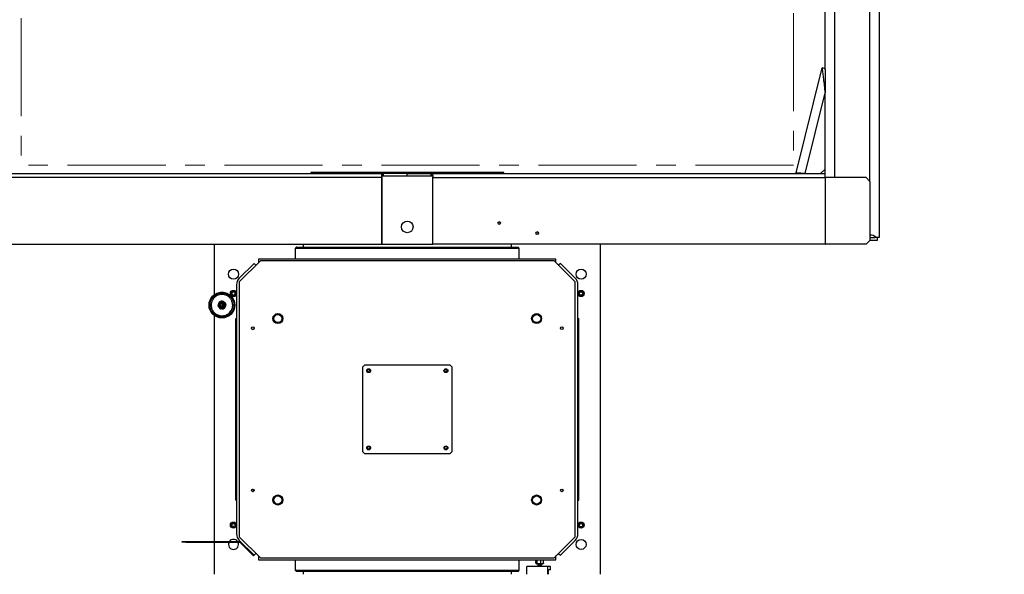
# Model space of a CAD drawing. Header units: millimetres. Extents: x 22 to 589, y 6 to 414.
# Tile 4 of 52: x 94 to 222, y 121 to 193. Entities that reach past the tile are written whole.
import ezdxf

# ---------------------------------------------------------------- set-up
doc = ezdxf.new("R2010")
doc.units = ezdxf.units.MM
doc.linetypes.add('CENTERX2', pattern=[20.32, 12.7, -2.54, 2.54, -2.54])
doc.styles.add('SLDTEXTSTYLE1', font='TXT', dxfattribs={"width": 0.75})
doc.dimstyles.new('SLDDIMSTYLE3', dxfattribs={"dimtxt": 3.5, "dimasz": 5, "dimexe": 0, "dimexo": 0.0625, "dimgap": 0.875, "dimtad": 0, "dimtih": 1, "dimtoh": 1, "dimdec": 0, "dimlfac": 20, "dimrnd": 1e-09, "dimzin": 12, "dimdsep": 46, "dimtxsty": 'SLDTEXTSTYLE1', "dimsah": 1, "dimcen": 0.09, "dimadec": 0, "dimazin": 0, "dimtfac": 1, "dimtdec": 0, "dimtofl": 0, "dimtmove": 0, "dimatfit": 3, "dimfxl": 0, "dimtolj": 1, "dimtzin": 12, "dimarcsym": 0})

# ---------------------------------------------------------------- blocks, each defined once
blk = doc.blocks.new('*D11')
at = {"color": 7, "linetype": 'Continuous', "lineweight": 0}
for p, q in [((250.89, 202.65), (271.11, 214.03)), ((271.11, 214.03), (291.49, 214.03))]:
    blk.add_line(p, q, dxfattribs=at)
blk.add_solid([(250.89, 202.65), (255.56, 204.54), (254.93, 205.67)], dxfattribs=at)
at = {"color": 7, "linetype": 'Continuous', "lineweight": 0, "char_height": 3.5, "attachment_point": 1, "style": 'SLDTEXTSTYLE1'}
for s, insert in [('%%c', (274.28, 218.54)), ('4892', (279.56, 218.54))]:
    blk.add_mtext(s, dxfattribs=dict(at, insert=insert))

msp = doc.modelspace()

# ---------------------------------------------------------------- linework, layer by layer
at = {"color": 7, "linetype": 'CENTERX2', "lineweight": 0}
for p, q in [((94.2942731, 254.2929764), (94.2942731, 174.2929764)), ((194.2942731, 214.2929764), (194.2942731, 174.2929764)), ((194.2942731, 174.2929764), (94.2942731, 174.2929764))]:
    msp.add_line(p, q, dxfattribs=at)
at = {"color": 7, "linetype": 'Continuous', "lineweight": 30}
for p, q in [((198.394274, 186.6733913), (198.394274, 205.1429782)), ((199.5942705, 205.1429782), (199.5942705, 172.6929758)), ((204.1942708, 172.1929763), (204.1942708, 202.5929783)), ((205.3942733, 201.3929759), (205.3942733, 164.9429757)), ((194.6588092, 173.288608), (198.0058722, 186.8826185)), ((198.394274, 186.7869888), (198.0058722, 186.8826185)), ((198.394274, 186.6733913), (198.394274, 183.6499099)), ((195.8196096, 173.1929753), (198.394274, 183.6499099)), ((198.394274, 173.7929765), (198.394274, 183.6499099)), ((197.7942757, 173.1929753), (198.394274, 173.7929765)), ((198.394274, 173.1929753), (198.394274, 173.7929765)), ((90.1942723, 173.1929753), (141.2175119, 173.1929753)), ((140.9910206, 172.6929758), (90.1942723, 172.6929758)), ((153.1331077, 173.3429764), (131.7942731, 173.3429764)), ((141.0442732, 172.6929758), (140.9910206, 172.6929758)), ((140.9910206, 164.0429769), (140.9910206, 172.6929758)), ((141.0442732, 164.0429769), (141.0442732, 172.6929758)), ((141.0452355, 172.8929762), (147.5433108, 172.8929762)), ((141.0733786, 173.1916759), (141.2175119, 173.1929753)), ((141.0772164, 172.8924576), (141.0733786, 173.1916759)), ((141.2175119, 172.8929762), (141.2175119, 173.1929753)), ((144.2942731, 173.1929753), (141.2175119, 173.1929753)), ((144.2942731, 172.8929762), (144.2942731, 173.1929753)), ((144.2942731, 172.8929762), (144.2942731, 173.1929753)), ((144.2942731, 173.1929753), (147.3710343, 173.1929753)), ((147.3710343, 173.1929753), (147.5151677, 173.1916759)), ((147.3710343, 173.1929753), (198.394274, 173.1929753)), ((147.3710343, 172.8929762), (147.3710343, 173.1929753)), ((147.5113299, 172.8924576), (147.5151677, 173.1916759)), ((147.544273, 172.6929758), (147.5975257, 172.6929758)), ((147.544273, 172.6929758), (147.544273, 164.0429769)), ((147.5975257, 172.6929758), (198.394274, 172.6929758)), ((147.5975257, 164.0429769), (147.5975257, 172.6929758)), ((156.7942731, 173.3429764), (153.1331077, 173.3429764)), ((195.0472109, 173.1929753), (194.6588092, 173.288608)), ((198.394274, 172.6929758), (198.4035008, 172.6929758)), ((198.4035008, 172.6929758), (198.4035008, 164.0429769)), ((198.4390073, 172.6929758), (198.4035008, 172.6929758)), ((198.4390073, 164.0429769), (198.4390073, 172.6929758)), ((203.6942713, 172.6929758), (198.4390073, 172.6929758)), ((204.1942708, 172.1929763), (203.6942713, 172.6929758)), ((204.1942708, 172.1929763), (204.1942708, 164.5429764)), ((203.6942713, 164.0429769), (204.1942708, 164.5429764)), ((204.1942708, 164.9429757), (204.8584156, 164.9429757)), ((205.1442735, 164.5429764), (204.1942708, 164.5429764)), ((204.9879961, 164.9429757), (204.8584156, 164.9429757)), ((205.3942733, 164.9429757), (204.9879961, 164.9429757)), ((205.1442735, 164.9429757), (205.1442735, 164.5429764)), ((90.1850455, 164.0429769), (140.9910206, 164.0429769)), ((119.2942731, 164.0429769), (119.2942731, 157.4998338)), ((158.7942727, 163.5179762), (129.7942735, 163.5179762)), ((129.9442731, 163.6679758), (158.6442731, 163.6679758)), ((141.0442732, 164.0429769), (140.9910206, 164.0429769)), ((141.0442732, 164.0429769), (144.2942731, 164.0429769)), ((144.2942731, 164.0429769), (147.544273, 164.0429769)), ((147.544273, 164.0429769), (147.5975257, 164.0429769)), ((198.4035008, 164.0429769), (147.5975257, 164.0429769)), ((169.2942731, 121.2929759), (169.2942731, 164.0429769)), ((198.4035008, 164.0429769), (198.4390073, 164.0429769)), ((203.6942713, 164.0429769), (198.4390073, 164.0429769)), ((125.2942734, 161.9179759), (122.544273, 159.1679771)), ((125.0442736, 162.1679757), (125.0442736, 161.6679762)), ((125.0442736, 162.1679757), (163.5442726, 162.1679757)), ((163.2942729, 161.9179759), (125.2942734, 161.9179759)), ((166.0442732, 159.1679771), (163.2942729, 161.9179759)), ((163.5442726, 161.6679762), (163.5442726, 162.1679757)), ((124.4700097, 161.5687121), (122.5457452, 159.6444477)), ((124.7075088, 161.3312129), (124.4700097, 161.5687121)), ((164.1185366, 161.5687121), (163.8810374, 161.3312129)), ((166.042801, 159.6444477), (164.1185366, 161.5687121)), ((122.194273, 158.7959204), (122.194273, 126.5400324)), ((122.544273, 159.1679771), (122.544273, 126.1679758)), ((166.0442732, 126.1679758), (166.0442732, 159.1679771)), ((166.3942732, 126.5400324), (166.3942732, 158.7959204)), ((121.5656378, 157.7005226), (121.7081405, 157.8822527)), ((121.6517694, 157.4862454), (121.5656378, 157.7005226)), ((121.8804054, 157.4536998), (121.6517694, 157.4862454)), ((121.7081405, 157.8822527), (121.9367765, 157.8497071)), ((122.0229082, 157.6354299), (121.8804054, 157.4536998)), ((121.9367765, 157.8497071), (122.0229082, 157.6354299)), ((166.5633328, 157.667977), (166.6788034, 157.8679759)), ((166.6788034, 157.4679766), (166.5633328, 157.667977)), ((166.6788034, 157.8679759), (166.9097431, 157.8679759)), ((166.9097431, 157.4679766), (166.6788034, 157.4679766)), ((166.9097431, 157.8679759), (167.0252137, 157.667977)), ((167.0252137, 157.667977), (166.9097431, 157.4679766)), ((119.9634783, 156.5526683), (119.7950177, 156.0929466)), ((119.7950177, 156.0929466), (119.7994732, 156.0673509)), ((119.7950177, 156.0929466), (119.8069208, 156.0818333)), ((119.8069208, 156.0818333), (119.7994732, 156.0673509)), ((119.7994732, 156.0673509), (120.1133736, 155.6915988)), ((119.8069208, 156.0818333), (119.9797444, 156.5534596)), ((120.1289497, 155.6963492), (119.8069208, 156.0818333)), ((119.9834176, 156.5693248), (119.9634783, 156.5526683)), ((119.9797444, 156.5534596), (119.9634783, 156.5526683)), ((119.9797444, 156.5534596), (120.4745971, 156.6396032)), ((119.9834176, 156.5693248), (119.9797444, 156.5534596)), ((120.4657786, 156.6532944), (119.9834176, 156.5693248)), ((120.1133736, 155.6915988), (120.1289497, 155.6963492)), ((120.1133736, 155.6915988), (120.1377668, 155.6826596)), ((120.6238024, 155.7824929), (120.1289497, 155.6963492)), ((120.1289497, 155.6963492), (120.1377668, 155.6826596)), ((120.1377668, 155.6826596), (120.6201293, 155.7666276)), ((120.4745971, 156.6396032), (120.4657786, 156.6532944)), ((120.4901733, 156.6443552), (120.4657786, 156.6532944)), ((120.4901733, 156.6443552), (120.4745971, 156.6396032)), ((120.4745971, 156.6396032), (120.7966261, 156.2541206)), ((120.8040737, 156.2686015), (120.4901733, 156.6443552)), ((120.6201293, 155.7666276), (120.640067, 155.7832841)), ((120.6201293, 155.7666276), (120.6238024, 155.7824929)), ((120.7966261, 156.2541206), (120.6238024, 155.7824929)), ((120.6238024, 155.7824929), (120.640067, 155.7832841)), ((120.640067, 155.7832841), (120.8085291, 156.2430058)), ((120.7966261, 156.2541206), (120.8040737, 156.2686015)), ((120.8085291, 156.2430058), (120.7966261, 156.2541206)), ((120.8085291, 156.2430058), (120.8040737, 156.2686015)), ((119.2942731, 154.8361194), (119.2942731, 125.5642969)), ((122.0942728, 130.9179765), (122.0942728, 154.4179764)), ((122.0942728, 154.4179764), (122.194273, 154.4179764)), ((166.3942732, 154.4179764), (166.4942734, 154.4179764)), ((166.4942734, 130.9179765), (166.4942734, 154.4179764)), ((124.2651977, 153.0004811), (124.4635455, 153.1522651)), ((138.7942732, 148.4179765), (138.544273, 148.1679764)), ((138.544273, 137.1679765), (138.544273, 148.1679764)), ((138.7942732, 148.4179765), (149.7942731, 148.4179765)), ((150.0442732, 148.1679764), (149.7942731, 148.4179765)), ((150.0442732, 148.1679764), (150.0442732, 137.1679765)), ((138.544273, 137.1679765), (138.7942732, 136.9179763)), ((149.7942731, 136.9179763), (138.7942732, 136.9179763)), ((149.7942731, 136.9179763), (150.0442732, 137.1679765)), ((124.2651977, 132.3354718), (124.4635455, 132.1836878)), ((122.0942728, 130.9179765), (122.194273, 130.9179765)), ((166.3942732, 130.9179765), (166.4942734, 130.9179765)), ((121.5633325, 127.6679758), (121.6788031, 127.8679762)), ((121.6788031, 127.4679769), (121.5633325, 127.6679758)), ((121.6788031, 127.8679762), (121.9097428, 127.8679762)), ((121.9097428, 127.8679762), (122.0252134, 127.6679758)), ((122.0252134, 127.6679758), (121.9097428, 127.4679769)), ((166.565638, 127.7005229), (166.7081408, 127.882253)), ((166.6517697, 127.4862457), (166.565638, 127.7005229)), ((166.8804057, 127.4537001), (166.6517697, 127.4862457)), ((166.7081408, 127.882253), (166.9367768, 127.8497074)), ((167.0229085, 127.6354302), (166.8804057, 127.4537001)), ((166.9367768, 127.8497074), (167.0229085, 127.6354302)), ((121.9097428, 127.4679769), (121.6788031, 127.4679769)), ((115.1315324, 125.4642967), (115.1315324, 125.5642969)), ((115.1315324, 125.5642969), (115.6315319, 125.5642969)), ((115.6315319, 125.4642967), (115.1315324, 125.4642967)), ((115.6315319, 125.5642969), (115.6315319, 125.4642967)), ((115.6315319, 125.5642969), (122.5901105, 125.5642969)), ((115.6315319, 125.4642967), (122.5901105, 125.4642967)), ((119.2942731, 125.4642967), (119.2942731, 121.2929759)), ((122.544273, 126.1679758), (125.2942734, 123.4179769)), ((122.5457452, 125.6915052), (124.4700097, 123.7672407)), ((122.5901105, 125.4642967), (122.5901105, 125.5642969)), ((122.6608209, 125.435007), (122.7315314, 125.5057175)), ((124.0457453, 124.0500827), (122.6608209, 125.435007)), ((163.2942729, 123.4179769), (166.0442732, 126.1679758)), ((164.1185366, 123.7672407), (166.042801, 125.6915052)), ((124.0457453, 124.0500827), (124.1164558, 124.1207931)), ((124.3992977, 123.6965303), (124.0457453, 124.0500827)), ((124.4700097, 123.7672407), (124.3992977, 123.6965303)), ((124.4700097, 123.7672407), (124.7075088, 124.0047399)), ((125.0442736, 123.6679767), (125.0442736, 123.1679771)), ((163.5442726, 123.1679771), (163.5442726, 123.6679767)), ((163.8810374, 124.0047399), (164.1185366, 123.7672407)), ((125.0442736, 123.1679771), (163.5442726, 123.1679771)), ((125.2942734, 123.4179769), (163.2942729, 123.4179769)), ((160.9568514, 122.7203701), (160.9568514, 123.1679771)), ((161.0398047, 122.6679761), (161.8334524, 122.6679761)), ((161.1228876, 122.7203701), (161.1228876, 123.1679771)), ((161.1898057, 122.4304769), (161.6898053, 122.4304769)), ((161.2065517, 122.4929769), (161.6730578, 122.4929769)), ((161.6058417, 122.7203701), (161.6058417, 123.1679771)), ((161.8334524, 122.6679761), (161.8398048, 122.6679761)), ((161.9227596, 122.7203701), (161.9227596, 123.1679771)), ((129.7942735, 121.8179766), (158.7942727, 121.8179766)), ((158.6442731, 121.6679771), (129.9442731, 121.6679771)), ((159.7760014, 121.2929759), (159.7760014, 122.2929765)), ((162.4823295, 122.2929765), (159.7760014, 122.2929765)), ((162.4823295, 121.2929759), (162.4823295, 122.2929765)), ((162.8195949, 122.2929765), (162.4823295, 122.2929765)), ((162.553332, 121.4929764), (162.553332, 121.2929759)), ((162.8195949, 121.8929772), (162.624336, 121.8929772)), ((162.8195949, 121.8929772), (162.8195949, 122.2929765))]:
    msp.add_line(p, q, dxfattribs=at)
at = {"color": 7, "linetype": 'Continuous', "lineweight": 30, "flags": 128}
for points in [[(198.0058722, 186.8826185), (198.006957, 186.8735794), (198.0102115, 186.846513), (198.0156116, 186.8015681), (198.0231278, 186.7389981), (198.0327241, 186.6591547), (198.0443351, 186.5624789), (198.0579071, 186.4495192), (198.0733626, 186.3208983), (198.0906122, 186.1773435), (198.1095545, 186.0196535), (198.1300943, 185.8487103), (198.1521122, 185.6654708), (198.1754773, 185.4709599), (198.2000701, 185.2662657), (198.2257538, 185.0525294), (198.2523732, 184.8309521), (198.2797913, 184.6027676), (198.3078472, 184.3692545), (198.3363859, 184.1317211), (198.3652465, 183.8914905), (198.394274, 183.6499099)], [(140.9910206, 172.6929758), (140.9925733, 172.7860961), (140.9971774, 172.8759591), (141.0046715, 172.9594175), (141.0147939, 173.0335508), (141.0271902, 173.0957691), (141.041426, 173.1438939), (141.057004, 173.1762413), (141.0733786, 173.1916759)], [(141.0442732, 172.6929758), (141.0448942, 172.7302257), (141.0452355, 172.739226)], [(147.5151677, 173.1916759), (147.5315422, 173.1762413), (147.5471202, 173.1438939), (147.5613561, 173.0957691), (147.5737523, 173.0335508), (147.5838747, 172.9594175), (147.5913689, 172.8759591), (147.595973, 172.7860961), (147.5975257, 172.6929758)], [(147.5433108, 172.739226), (147.543652, 172.7302257), (147.544273, 172.6929758)], [(195.8196096, 173.1929753), (195.6680946, 173.2054595), (195.5191724, 173.2177262), (195.3753941, 173.2295726), (195.2392094, 173.2407902), (195.1129608, 173.2511912), (194.9988, 173.2605968), (194.8986881, 173.2688461), (194.8143296, 173.275796), (194.7471731, 173.2813273), (194.6983628, 173.2853476), (194.6687393, 173.2877884), (194.6588092, 173.288608)], [(198.394274, 172.6929758), (198.4036617, 172.7905218), (198.4097056, 172.8843186), (198.4125964, 172.9707603), (198.4126561, 173.0465297), (198.4103017, 173.1087122), (198.4060519, 173.1549148), (198.4004967, 173.18337), (198.394274, 173.1929753)], [(120.3017734, 155.6679759), (120.2071481, 155.677012), (120.1642327, 155.6872655)], [(162.553332, 121.4929764), (162.554697, 121.5710122), (162.5587367, 121.64605), (162.5652991, 121.7152048), (162.5741296, 121.7758198), (162.5848882, 121.8255643), (162.5971638, 121.8625281), (162.6104839, 121.8852911), (162.624336, 121.8929772)]]:
    msp.add_lwpolyline(points, dxfattribs=at)
at = {"color": 7, "linetype": 'CENTERX2', "lineweight": 0}
msp.add_circle((144.2942731, 142.6679764), 122.3116537, dxfattribs=at)
at = {"color": 7, "linetype": 'Continuous', "lineweight": 30}
for centre, radius in [((144.2942731, 166.2929759), 0.75), ((156.2066677, 166.7924199), 0.1692026), ((161.1272644, 165.4924179), 0.1692018), ((121.7942731, 160.1679764), 0.65), ((166.7942731, 160.1679764), 0.65), ((120.3017731, 156.1679764), 1.67), ((120.3017731, 156.1679764), 1.565), ((121.7942731, 157.6679764), 0.4), ((121.7942731, 157.6679764), 0.35), ((166.7942731, 157.6679764), 0.4), ((166.7942731, 157.6679764), 0.35), ((120.3017731, 156.1679764), 0.39), ((120.3017731, 156.1679764), 0.376), ((120.3017731, 156.1679764), 0.375), ((120.3017731, 156.1679764), 0.351), ((120.3017731, 156.1679764), 0.295), ((120.3017731, 156.1679764), 0.28), ((120.1822459, 156.2000036), 0.02), ((120.2697459, 156.0484492), 0.02), ((120.3338003, 156.2875036), 0.02), ((120.4213003, 156.1359492), 0.02), ((127.5442731, 154.4179764), 0.65), ((127.5442731, 154.4179764), 0.525), ((161.0442731, 154.4179764), 0.65), ((161.0442731, 154.4179764), 0.525), ((124.2942731, 153.1679764), 0.17), ((164.2942731, 153.1679764), 0.17), ((139.2942731, 147.6679764), 0.25), ((149.2942731, 147.6679764), 0.25), ((139.2942731, 147.6679764), 0.17), ((149.2942731, 147.6679764), 0.17), ((139.2942731, 137.6679764), 0.25), ((139.2942731, 137.6679764), 0.17), ((149.2942731, 137.6679764), 0.25), ((149.2942731, 137.6679764), 0.17), ((124.2942731, 132.1679764), 0.17), ((127.5442731, 130.9179764), 0.65), ((127.5442731, 130.9179764), 0.525), ((161.0442731, 130.9179764), 0.65), ((161.0442731, 130.9179764), 0.525), ((164.2942731, 132.1679764), 0.17), ((121.7942731, 127.6679764), 0.4), ((121.7942731, 127.6679764), 0.35), ((166.7942731, 127.6679764), 0.4), ((166.7942731, 127.6679764), 0.35), ((166.7942731, 125.1679764), 0.65)]:
    msp.add_circle(centre, radius, dxfattribs=at)
for centre, radius, start, end in [((156.1537876, 166.7943389), 0.1688343, 359.537401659, 80.400400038), ((156.1535509, 166.791811), 0.1690695, 279.667479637, 0.394718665), ((161.074373, 165.4943297), 0.1688454, 359.54065705, 80.397443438), ((161.0741452, 165.4918134), 0.1690718, 279.667885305, 0.394014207), ((204.1942731, 164.0429764), 1.2, 48.590377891, 90), ((123.3942731, 158.7959201), 1.2, 135, 180), ((165.1942731, 158.7959201), 1.2, 0, 45), ((120.3017731, 156.1679764), 0.5, 134.033103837, 185.716969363), ((120.3017731, 156.1679764), 0.5, 194.033103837, 245.716969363), ((120.3017731, 156.1679764), 0.5, 74.033103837, 125.716969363), ((120.3017731, 156.1679764), 0.225, 135.285947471, 104.714052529), ((120.3017731, 156.1679764), 0.21, 135.247313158, 104.752686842), ((120.3017731, 156.1679764), 0.185, 132.281239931, 107.718760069), ((120.1887434, 156.3637496), 0.06, 218.645709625, 21.354290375), ((120.3017731, 156.1679764), 0.5, 270, 305.716969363), ((120.3017731, 156.1679764), 0.5, 14.033103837, 65.716969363), ((120.3017731, 156.1679764), 0.5, 314.033103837, 5.716969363), ((123.3942731, 126.5400327), 1.2, 180, 225), ((165.1942731, 126.5400327), 1.2, 315, 0), ((121.7942731, 125.1679764), 0.65, 152.878594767, 270), ((121.7942731, 125.1679764), 0.65, 37.569520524, 142.430479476), ((121.7942731, 125.1679764), 0.65, 270, 27.121405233), ((122.5901101, 125.3642968), 0.2, 45, 90), ((122.5901101, 125.3642968), 0.1, 45, 90)]:
    msp.add_arc(centre, radius, start, end, dxfattribs=at)
for points in [[(131.7942731, 173.3429764), (131.7942731, 173.1929753)], [(156.7942731, 173.1929753), (156.7942731, 173.3429764)], [(129.9442731, 163.6679758), (129.7942735, 163.5179762)], [(129.7942735, 163.5179762), (129.7942735, 162.1679757)], [(130.7942726, 164.0429769), (130.7942726, 163.6679758)], [(157.7942737, 163.6679758), (157.7942737, 164.0429769)], [(158.7942727, 163.5179762), (158.6442731, 163.6679758)], [(158.7942727, 162.1679757), (158.7942727, 163.5179762)], [(129.7942735, 123.1679771), (129.7942735, 121.8179766)], [(158.7942727, 121.8179766), (158.7942727, 123.1679771)], [(160.9874077, 122.6982285), (161.0398047, 122.6679761)], [(161.2065517, 122.4929769), (161.1898057, 122.4304769)], [(161.1898057, 122.4304769), (161.1898057, 122.2929765)], [(161.6898053, 122.4304769), (161.6730578, 122.4929769)], [(161.6898053, 122.2929765), (161.6898053, 122.4304769)], [(161.8398048, 122.6679761), (161.8922033, 122.6982285)], [(161.9227596, 122.7203701), (161.8914254, 122.699577)], [(129.7942735, 121.8179766), (129.9442731, 121.6679771)], [(130.7942726, 121.6679771), (130.7942726, 121.2929759)], [(157.7942737, 121.2929759), (157.7942737, 121.6679771)], [(158.6442731, 121.6679771), (158.7942727, 121.8179766)]]:
    msp.add_open_spline(points, degree=1, dxfattribs=at)
for points, knots in [([(120.3017734, 157.7879761), (120.3676262, 157.785653), (120.5013704, 157.7809349), (120.7018598, 157.7420427), (120.8852198, 157.6831741), (121.048259, 157.6088652), (121.2387492, 157.4976317), (121.4121089, 157.3567933), (121.5614326, 157.1912567), (121.6594109, 157.0569638), (121.7426861, 156.9144624), (121.8168957, 156.7514411), (121.87615, 156.5680736), (121.9136204, 156.3675861), (121.9257859, 156.1679844), (121.9136224, 155.9683832), (121.8761529, 155.7678938), (121.8169069, 155.5845297), (121.7426759, 155.4214908), (121.6314203, 155.2310002), (121.4905916, 155.0576406), (121.3250536, 154.9083167), (121.1907603, 154.8103386), (121.0482585, 154.7270646), (120.885238, 154.6528534), (120.7018698, 154.5936008), (120.5013826, 154.5561294), (120.3017808, 154.5439622), (120.1021799, 154.5561289), (119.9016905, 154.5935959), (119.7183269, 154.6528435), (119.5552876, 154.7270733), (119.3647968, 154.8383291), (119.1914385, 154.979159), (119.0421151, 155.1446968), (118.9441333, 155.2789872), (118.8608634, 155.4214914), (118.7866496, 155.5845107), (118.7273998, 155.7678801), (118.6899262, 155.9683671), (118.6777584, 156.1679686), (118.689926, 156.3675698), (118.7273906, 156.5680599), (118.7866412, 156.7514224), (118.860869, 156.914462), (118.9721253, 157.1049528), (119.1129566, 157.2783112), (119.2784934, 157.4276345), (119.4127848, 157.5256195), (119.5552877, 157.6088723), (119.7183081, 157.6831647), (119.9016807, 157.7420382), (120.1021676, 157.7809376), (120.23592, 157.785654), (120.3017734, 157.7879761)], [0, 0, 0, 0, 0.0194107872, 0.0394224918, 0.0599983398, 0.0760818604, 0.0921678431, 0.1249780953, 0.1414036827, 0.1578320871, 0.1739155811, 0.1900015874, 0.2105751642, 0.2305879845, 0.2499999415, 0.2694096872, 0.2894224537, 0.3099984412, 0.3260818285, 0.3421679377, 0.3749779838, 0.391403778, 0.4078321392, 0.4239155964, 0.4400016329, 0.4605751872, 0.480588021, 0.4999999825, 0.5194097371, 0.5394224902, 0.5599983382, 0.5760818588, 0.592167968, 0.6249779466, 0.6414036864, 0.657832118, 0.6739154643, 0.6900015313, 0.7105752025, 0.7305879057, 0.7500000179, 0.7694096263, 0.7894225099, 0.8099984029, 0.8260817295, 0.8421678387, 0.8749780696, 0.891403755, 0.9078320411, 0.9239154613, 0.9400016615, 0.9605751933, 0.9805890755, 1, 1, 1, 1]), ([(120.3017734, 157.7579771), (120.3664069, 157.7556976), (120.4976823, 157.7510679), (120.6944566, 157.7128899), (120.8744332, 157.6551057), (121.0344348, 157.5821893), (121.174299, 157.500478), (121.3061038, 157.4043067), (121.4685767, 157.2577507), (121.6067974, 157.0876007), (121.7159918, 156.9006372), (121.7888487, 156.7406184), (121.8469998, 156.5606503), (121.8837707, 156.3638735), (121.8957135, 156.1679687), (121.8837722, 155.9720634), (121.8469927, 155.7752891), (121.7888388, 155.5953162), (121.7160015, 155.4353143), (121.6342693, 155.2954516), (121.5381065, 155.1636454), (121.3915471, 155.001174), (121.2213985, 154.862952), (121.0344345, 154.7537571), (120.8744144, 154.680902), (120.6944466, 154.6227511), (120.4976701, 154.5859774), (120.3017655, 154.5740365), (120.1058605, 154.5859777), (119.9090858, 154.6227564), (119.729113, 154.6809119), (119.5691106, 154.753748), (119.4292478, 154.8354799), (119.2974427, 154.931645), (119.1349686, 155.0782013), (118.9967491, 155.2483519), (118.8875556, 155.4353156), (118.8146951, 155.5953334), (118.7565505, 155.7753036), (118.7197755, 155.9720797), (118.7078317, 156.1679842), (118.7197729, 156.3638902), (118.7565548, 156.5606634), (118.8147059, 156.7406374), (118.8875457, 156.9006378), (118.9692776, 157.0405009), (119.06544, 157.1723074), (119.2119986, 157.334778), (119.3821474, 157.4730096), (119.5691117, 157.5821803), (119.7291306, 157.6551164), (119.9090963, 157.7128913), (120.1058726, 157.7510661), (120.23714, 157.7556969), (120.3017734, 157.7579771)], [0, 0, 0, 0, 0.0194107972, 0.0394247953, 0.0599983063, 0.0760844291, 0.0921679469, 0.1085963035, 0.1250220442, 0.1578321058, 0.1739181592, 0.1900016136, 0.2105774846, 0.2305903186, 0.2499999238, 0.2694120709, 0.2894247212, 0.3099983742, 0.326084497, 0.342167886, 0.3585962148, 0.3750219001, 0.4078320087, 0.4239182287, 0.4400016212, 0.4605774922, 0.4805903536, 0.4999999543, 0.5194119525, 0.5394247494, 0.5599984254, 0.5760845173, 0.5921679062, 0.6085962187, 0.6250220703, 0.6578320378, 0.6739180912, 0.6900016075, 0.7105775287, 0.7305902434, 0.7500000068, 0.7694120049, 0.7894248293, 0.8099982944, 0.8260844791, 0.842167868, 0.8585962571, 0.8750217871, 0.9078320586, 0.923918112, 0.9400015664, 0.9605775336, 0.9805891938, 1, 1, 1, 1]), ([(120.3017734, 157.5579766), (120.3582769, 157.5559831), (120.4730322, 157.5519343), (120.6450575, 157.5185657), (120.8023829, 157.4680518), (120.9422758, 157.4042946), (121.1057209, 157.3088535), (121.2544669, 157.1880104), (121.3825922, 157.0459772), (121.4666586, 156.9307519), (121.5381108, 156.8084736), (121.6141891, 156.6413942), (121.6757782, 156.4273826), (121.696945, 156.196162), (121.6847753, 155.9967291), (121.6526322, 155.8246948), (121.6017959, 155.6673663), (121.5381029, 155.5274744), (121.4426433, 155.364028), (121.3218084, 155.2152818), (121.179773, 155.0871575), (121.0645491, 155.0030906), (120.9422709, 154.931638), (120.7751905, 154.8555624), (120.5611793, 154.7939707), (120.3299585, 154.7728053), (120.1305254, 154.7849728), (119.9584914, 154.8171188), (119.8011629, 154.8679546), (119.6612709, 154.9316468), (119.497824, 155.0271052), (119.3490788, 155.1479412), (119.220953, 155.289975), (119.1368883, 155.4052009), (119.0654364, 155.5274791), (118.9893551, 155.6945574), (118.9277701, 155.9085708), (118.9065991, 156.1397914), (118.9187719, 156.3392243), (118.9509152, 156.5112578), (119.0017492, 156.6685871), (119.0654435, 156.8084786), (119.1609041, 156.9719246), (119.2817371, 157.1206692), (119.4237733, 157.248799), (119.5389969, 157.3328466), (119.6612754, 157.4043728), (119.8283532, 157.4800885), (120.042383, 157.5442447), (120.2170025, 157.5534889), (120.3017734, 157.5579766)], [0, 0, 0, 0, 0.0194147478, 0.03943018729, 0.06001027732, 0.07609680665, 0.09218623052, 0.12500287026, 0.14143162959, 0.15786347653, 0.17394999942, 0.190039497, 0.22089151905, 0.24999989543, 0.26941326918, 0.28943008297, 0.31001028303, 0.32609672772, 0.34218629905, 0.37500293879, 0.39143164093, 0.40786353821, 0.42394987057, 0.44003948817, 0.47089153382, 0.4999999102, 0.51941327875, 0.53943012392, 0.56001032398, 0.57609673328, 0.59218626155, 0.62500290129, 0.64143166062, 0.65786340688, 0.67394992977, 0.69003949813, 0.72089147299, 0.75000003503, 0.76941341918, 0.78943006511, 0.81001021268, 0.82609688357, 0.84218630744, 0.8750028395, 0.89143172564, 0.90786343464, 0.92394995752, 0.94003938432, 0.97089145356, 1, 1, 1, 1]), ([(120.4031728, 154.6062645), (120.3983115, 154.6059578), (120.388572, 154.6053434), (120.3661955, 154.6042451), (120.3402563, 154.6033466), (120.3214917, 154.6031228), (120.3121029, 154.6030108)], [0, 0, 0, 0, 0.2491996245, 0.4992632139, 0.7494593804, 1, 1, 1, 1]), ([(160.9568514, 122.7203701), (160.9712621, 122.7094058), (161.0003954, 122.6872399), (161.0435621, 122.6791311), (161.0848254, 122.6910336), (161.1101228, 122.7105316), (161.1228876, 122.7203701)], [0, 0, 0, 0, 0.2646083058, 0.5349475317, 0.7653411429, 1, 1, 1, 1]), ([(161.1228876, 122.7203701), (161.1845666, 122.7051369), (161.2864571, 122.6799723), (161.4341538, 122.6824708), (161.5330682, 122.699974), (161.5898454, 122.7158868), (161.6058417, 122.7203701)], [0, 0, 0, 0, 0.38697315, 0.6392600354, 0.8983656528, 1, 1, 1, 1]), ([(161.6058417, 122.7203701), (161.6333476, 122.7094058), (161.6889561, 122.6872395), (161.7713483, 122.6791311), (161.8501114, 122.6910336), (161.8983959, 122.7105316), (161.9227596, 122.7203701)], [0, 0, 0, 0, 0.264604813, 0.5349493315, 0.7653414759, 1, 1, 1, 1])]:
    msp.add_open_spline(points, degree=3, knots=knots, dxfattribs=at)

# ---------------------------------------------------------------- dimensions: what is measured, and where the dimension line sits
at = {"color": 7, "linetype": 'Continuous', "lineweight": 0}
dim = msp.add_diameter_dim_2p(p1=(37.7001471, 82.6860382), p2=(250.8883992, 202.6499147), dimstyle='SLDDIMSTYLE3', dxfattribs=at)
dim.commit()
dim.dimension.update_dxf_attribs({"geometry": '*D11', "text_midpoint": (282.0921428, 216.8047749), "dimtype": 163})

doc.saveas('drawing.dxf')
